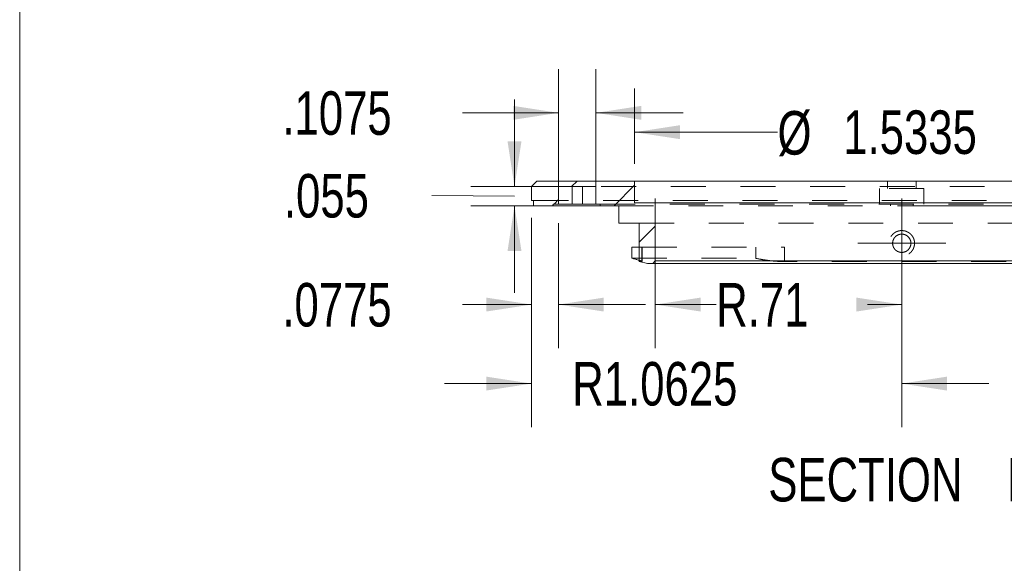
# Model space of a CAD drawing. Header units: inches. Extents: x 0.3 to 10.6, y 0.2 to 8.4.
# Tile 2 of 5: x 0.3 to 3.2, y 1.9 to 3.5. Entities that reach past the tile are written whole.
import ezdxf

# ---------------------------------------------------------------- set-up
doc = ezdxf.new("R2010")
doc.units = ezdxf.units.IN
doc.header["$MEASUREMENT"] = 0
doc.linetypes.add('HIDDEN', pattern=[0.075, 0.05, -0.025])
doc.styles.add('SLDTEXTSTYLE1', font='TXT', dxfattribs={"width": 0.75})
doc.dimstyles.new('SLDDIMSTYLE11', dxfattribs={"dimtxt": 0.125, "dimasz": 0.13, "dimexe": 0, "dimexo": 0.0625, "dimgap": 0.03125, "dimtad": 0, "dimtih": 1, "dimtoh": 1, "dimdec": 4, "dimrnd": 1e-09, "dimzin": 12, "dimdsep": 46, "dimtxsty": 'SLDTEXTSTYLE1', "dimsah": 1, "dimcen": 0.09, "dimadec": 0, "dimazin": 3, "dimtfac": 1, "dimtdec": 3, "dimtmove": 0, "dimatfit": 0, "dimfxl": 0, "dimfrac": 2, "dimtolj": 1, "dimtzin": 12, "dimarcsym": 0})
doc.dimstyles.new('SLDDIMSTYLE12', dxfattribs={"dimtxt": 0.125, "dimasz": 0.13, "dimexe": 0, "dimexo": 0.0625, "dimgap": 0.03125, "dimtad": 0, "dimtih": 1, "dimtoh": 1, "dimrnd": 1e-09, "dimzin": 12, "dimdsep": 46, "dimtxsty": 'SLDTEXTSTYLE1', "dimsah": 1, "dimcen": 0.09, "dimadec": 0, "dimazin": 3, "dimtfac": 1, "dimtofl": 0, "dimtmove": 0, "dimatfit": 3, "dimfxl": 0, "dimfrac": 2, "dimtolj": 1, "dimtzin": 12, "dimarcsym": 0})
doc.dimstyles.new('SLDDIMSTYLE13', dxfattribs={"dimtxt": 0.125, "dimasz": 0.13, "dimexe": 0, "dimexo": 0.0625, "dimgap": 0.03125, "dimtad": 0, "dimtih": 1, "dimtoh": 1, "dimdec": 4, "dimrnd": 1e-09, "dimzin": 12, "dimdsep": 46, "dimtxsty": 'SLDTEXTSTYLE1', "dimsah": 1, "dimcen": 0.09, "dimadec": 0, "dimazin": 3, "dimtfac": 1, "dimtdec": 4, "dimtofl": 0, "dimtmove": 0, "dimatfit": 3, "dimfxl": 0, "dimfrac": 2, "dimtolj": 1, "dimtzin": 12, "dimarcsym": 0})
doc.dimstyles.new('SLDDIMSTYLE7', dxfattribs={"dimtxt": 0.125, "dimasz": 0.13, "dimexe": 0, "dimexo": 0.0625, "dimgap": 0.03125, "dimtad": 0, "dimtih": 1, "dimtoh": 1, "dimdec": 4, "dimrnd": 1e-09, "dimzin": 12, "dimdsep": 46, "dimtxsty": 'SLDTEXTSTYLE1', "dimsah": 1, "dimcen": 0.09, "dimadec": 0, "dimazin": 3, "dimtfac": 1, "dimtdec": 4, "dimtmove": 0, "dimatfit": 0, "dimfxl": 0, "dimfrac": 2, "dimtolj": 1, "dimtzin": 12, "dimarcsym": 0})
doc.dimstyles.new('SLDDIMSTYLE8', dxfattribs={"dimtxt": 0.125, "dimasz": 0.13, "dimexe": 0, "dimexo": 0.0625, "dimgap": 0.03125, "dimtad": 0, "dimtih": 1, "dimtoh": 1, "dimdec": 4, "dimrnd": 1e-09, "dimzin": 4, "dimdsep": 46, "dimtxsty": 'SLDTEXTSTYLE1', "dimsah": 1, "dimcen": 0.09, "dimadec": 0, "dimazin": 1, "dimtfac": 1, "dimtdec": 4, "dimtmove": 0, "dimatfit": 0, "dimfxl": 0, "dimfrac": 2, "dimtolj": 1, "dimtzin": 12, "dimarcsym": 0})
doc.dimstyles.new('SLDDIMSTYLE9', dxfattribs={"dimtxt": 0.125, "dimasz": 0.13, "dimexe": 0, "dimexo": 0.0625, "dimgap": 0.03125, "dimtad": 0, "dimtih": 1, "dimtoh": 1, "dimdec": 3, "dimrnd": 1e-09, "dimzin": 12, "dimdsep": 46, "dimtxsty": 'SLDTEXTSTYLE1', "dimsah": 1, "dimcen": 0.09, "dimadec": 0, "dimazin": 3, "dimtfac": 1, "dimtdec": 3, "dimtmove": 0, "dimatfit": 0, "dimfxl": 0, "dimfrac": 2, "dimtolj": 1, "dimtzin": 12, "dimarcsym": 0})

# ---------------------------------------------------------------- blocks, each defined once
blk = doc.blocks.new('_D_26')
at = {"color": 7, "linetype": 'Continuous', "lineweight": 0}
for p, q in [((1.8762, 2.9695), (1.8762, 3.3112)), ((1.9837, 2.9695), (1.9837, 3.3112)), ((1.8762, 3.1862), (1.6009, 3.1862)), ((1.9837, 3.1862), (2.2337, 3.1862))]:
    blk.add_line(p, q, dxfattribs=at)
for points in [[(1.8762, 3.1862), (1.7462, 3.2062), (1.7462, 3.1662)], [(1.9837, 3.1862), (2.1137, 3.1662), (2.1137, 3.2062)]]:
    blk.add_solid(points, dxfattribs=at)
at = {"color": 7, "linetype": 'Continuous', "lineweight": 0, "insert": (1.0837, 3.2481, 0.5363), "char_height": 0.125, "attachment_point": 1, "style": 'SLDTEXTSTYLE1'}
blk.add_mtext('.1075', dxfattribs=at)
blk = doc.blocks.new('_D_27')
at = {"color": 7, "linetype": 'Continuous', "lineweight": 0}
for p, q in [((1.7987, 2.8695), (1.7987, 2.5107)), ((1.8762, 2.8695), (1.8762, 2.5107)), ((1.7987, 2.6357), (1.6009, 2.6357)), ((1.8762, 2.6357), (2.1262, 2.6357))]:
    blk.add_line(p, q, dxfattribs=at)
for points in [[(1.7987, 2.6357), (1.6687, 2.6557), (1.6687, 2.6157)], [(1.8762, 2.6357), (2.0062, 2.6157), (2.0062, 2.6557)]]:
    blk.add_solid(points, dxfattribs=at)
at = {"color": 7, "linetype": 'Continuous', "lineweight": 0, "insert": (1.0837, 2.6977, 0.5363), "char_height": 0.125, "attachment_point": 1, "style": 'SLDTEXTSTYLE1'}
blk.add_mtext('.0775', dxfattribs=at)
blk = doc.blocks.new('_D_28')
at = {"color": 7, "linetype": 'Continuous', "lineweight": 0}
for p, q in [((1.7499, 2.9745), (1.7499, 3.2245)), ((1.8947, 2.9745), (1.6249, 2.9745)), ((1.7499, 2.947), (1.5131, 2.9487)), ((1.8947, 2.9195), (1.6249, 2.9195)), ((1.7499, 2.9195), (1.7499, 2.6695))]:
    blk.add_line(p, q, dxfattribs=at)
for points in [[(1.7499, 2.9745), (1.7699, 3.1045), (1.7299, 3.1045)], [(1.7499, 2.9195), (1.7299, 2.7895), (1.7699, 2.7895)]]:
    blk.add_solid(points, dxfattribs=at)
at = {"color": 7, "linetype": 'Continuous', "lineweight": 0, "insert": (1.0882, 3.0106, 0.4973), "char_height": 0.125, "attachment_point": 1, "style": 'SLDTEXTSTYLE1'}
blk.add_mtext('.055', dxfattribs=at)
blk = doc.blocks.new('_D_29')
at = {"color": 7, "linetype": 'Continuous', "lineweight": 0}
for p, q in [((1.7987, 2.885), (1.7987, 2.2838)), ((2.8612, 2.885), (2.8612, 2.2838)), ((1.7987, 2.4088), (1.5487, 2.4088)), ((2.8612, 2.4088), (3.1112, 2.4088))]:
    blk.add_line(p, q, dxfattribs=at)
for points in [[(1.7987, 2.4088), (1.6687, 2.4288), (1.6687, 2.3888)], [(2.8612, 2.4088), (2.9912, 2.3888), (2.9912, 2.4288)]]:
    blk.add_solid(points, dxfattribs=at)
at = {"color": 7, "linetype": 'Continuous', "lineweight": 0, "insert": (1.9156, 2.4708, 0.5363), "char_height": 0.125, "attachment_point": 1, "style": 'SLDTEXTSTYLE1'}
blk.add_mtext('R1.0625', dxfattribs=at)
blk = doc.blocks.new('_D_30')
at = {"color": 7, "linetype": 'Continuous', "lineweight": 0}
for p, q in [((2.154, 2.94), (2.154, 2.5107)), ((2.8612, 2.94), (2.8612, 2.5107)), ((2.154, 2.6357), (2.3288, 2.6357)), ((2.8612, 2.6357), (2.7625, 2.6357))]:
    blk.add_line(p, q, dxfattribs=at)
for points in [[(2.154, 2.6357), (2.284, 2.6157), (2.284, 2.6557)], [(2.8612, 2.6357), (2.7312, 2.6557), (2.7312, 2.6157)]]:
    blk.add_solid(points, dxfattribs=at)
at = {"color": 7, "linetype": 'Continuous', "lineweight": 0, "insert": (2.3288, 2.6977, 0.5363), "char_height": 0.125, "attachment_point": 1, "style": 'SLDTEXTSTYLE1'}
blk.add_mtext('R.71', dxfattribs=at)
blk = doc.blocks.new('_D_31')
at = {"color": 7, "linetype": 'Continuous', "lineweight": 0}
for p, q in [((3.83, 2.99), (3.83, 3.24)), ((2.9112, 2.99), (3.955, 2.99)), ((2.9112, 2.754), (3.955, 2.754)), ((3.83, 2.5877), (3.83, 2.754)), ((4.08, 2.5877), (3.83, 2.5877))]:
    blk.add_line(p, q, dxfattribs=at)
for points in [[(3.83, 2.99), (3.85, 3.12), (3.81, 3.12)], [(3.83, 2.754), (3.81, 2.624), (3.85, 2.624)]]:
    blk.add_solid(points, dxfattribs=at)
at = {"color": 7, "linetype": 'Continuous', "lineweight": 0, "insert": (4.08, 2.6496, -0.1859), "char_height": 0.125, "attachment_point": 1, "style": 'SLDTEXTSTYLE1'}
blk.add_mtext('.2360', dxfattribs=at)
blk = doc.blocks.new('_D_32')
at = {"color": 7, "linetype": 'Continuous', "lineweight": 0}
for p, q in [((4.0086, 2.99), (4.0086, 3.24)), ((2.9112, 2.99), (4.1336, 2.99)), ((4.0086, 2.9547), (4.0758, 2.9539)), ((2.9112, 2.9195), (4.1336, 2.9195)), ((4.0086, 2.9195), (4.0086, 2.6695))]:
    blk.add_line(p, q, dxfattribs=at)
for points in [[(4.0086, 2.99), (4.0286, 3.12), (3.9886, 3.12)], [(4.0086, 2.9195), (3.9886, 2.7895), (4.0286, 2.7895)]]:
    blk.add_solid(points, dxfattribs=at)
at = {"color": 7, "linetype": 'Continuous', "lineweight": 0, "insert": (4.0758, 3.0158, -0.5204), "char_height": 0.125, "attachment_point": 1, "style": 'SLDTEXTSTYLE1'}
blk.add_mtext('.0705', dxfattribs=at)
blk = doc.blocks.new('_D_33')
at = {"color": 7, "linetype": 'Continuous', "lineweight": 0}
for p, q in [((2.0945, 3.04), (2.0945, 3.2557)), ((3.628, 3.04), (3.628, 3.2557)), ((2.0945, 3.1307), (2.5047, 3.1307)), ((3.628, 3.1307), (3.3028, 3.1307))]:
    blk.add_line(p, q, dxfattribs=at)
for points in [[(2.0945, 3.1307), (2.2245, 3.1107), (2.2245, 3.1507)], [(3.628, 3.1307), (3.498, 3.1507), (3.498, 3.1107)]]:
    blk.add_solid(points, dxfattribs=at)
at = {"color": 7, "linetype": 'Continuous', "lineweight": 0, "char_height": 0.125, "attachment_point": 1, "style": 'SLDTEXTSTYLE1'}
for s, insert in [('%%c', (2.5047, 3.1913, 0.5363)), ('1.5335', (2.6933, 3.1932, 0.5363))]:
    blk.add_mtext(s, dxfattribs=dict(at, insert=insert))
blk = doc.blocks.new('SW_NOTE_4')
at = {"color": 0, "linetype": 'Continuous', "lineweight": 0, "char_height": 0.125, "attachment_point": 2, "style": 'SLDTEXTSTYLE1'}
for s, insert in [('SECTION', (0.3418, 0.1611)), ('B-B', (0.8525, 0.1611))]:
    blk.add_mtext(s, dxfattribs=dict(at, insert=insert))
blk = doc.blocks.new('SW_CENTERMARKSYMBOL_9')
at = {"color": 0, "linetype": 'Continuous', "lineweight": 0}
for p, q in [((0, 0.1), (0, 0.12625)), ((0, 0), (0, 0.1)), ((-0.1, 0), (-0.12625, 0)), ((0, 0), (-0.1, 0)), ((0, 0), (0, -0.1)), ((0, 0), (0.1, 0)), ((0.1, 0), (0.12625, 0)), ((0, -0.1), (0, -0.12625))]:
    blk.add_line(p, q, dxfattribs=at)

msp = doc.modelspace()

# ---------------------------------------------------------------- hatches: boundary and pattern name
at = {"linetype": 'Continuous', "lineweight": 0}
h = msp.add_hatch(dxfattribs=at)
h.set_pattern_fill('ANSI31', style=0)
edge = h.paths.add_edge_path(flags=0)
edge.add_line((1.876401, 2.924455), (1.876401, 2.974455))
edge.add_line((1.876401, 2.974455), (1.983504, 2.974455))
edge.add_line((1.983504, 2.974455), (1.983504, 2.924455))
edge.add_line((1.983504, 2.924455), (1.995712, 2.924455))
edge.add_line((1.995712, 2.924455), (1.995712, 2.919455))
edge.add_line((1.995712, 2.919455), (2.048962, 2.919455))
edge.add_line((2.048962, 2.919455), (2.048962, 2.869455))
edge.add_line((2.048962, 2.869455), (2.107963, 2.869455))
edge.add_line((2.107963, 2.869455), (2.107963, 2.75926))
edge.add_spline(control_points=[(2.107963, 2.75926), (2.11594, 2.757492), (2.123916, 2.755723), (2.131892, 2.753955)], knot_values=[0.02527686, 0.02527686, 0.02527686, 0.02527686, 0.02589942, 0.02589942, 0.02589942, 0.02589942], weights=[1, 1, 1, 1], degree=3, periodic=0)
edge.add_line((2.131892, 2.753955), (2.146893, 2.753955))
edge.add_spline(control_points=[(2.146893, 2.753955), (2.14925, 2.756312), (2.151607, 2.758669), (2.153964, 2.761026)], knot_values=[0.03079174, 0.03079174, 0.03079174, 0.03079174, 0.03104574, 0.03104574, 0.03104574, 0.03104574], weights=[1, 1, 1, 1], degree=3, periodic=0)
edge.add_line((2.153964, 2.761026), (2.153964, 2.927455))
edge.add_line((2.153964, 2.927455), (2.094463, 2.927455))
edge.add_line((2.094463, 2.927455), (2.094463, 2.989955))
edge.add_line((2.094463, 2.989955), (1.81371, 2.989955))
edge.add_spline(control_points=[(1.81371, 2.989955), (1.80871, 2.984955), (1.80371, 2.979955), (1.79871, 2.974955)], knot_values=[0.12152939, 0.12152939, 0.12152939, 0.12152939, 0.12206901, 0.12206901, 0.12206901, 0.12206901], weights=[1, 1, 1, 1], degree=3, periodic=0)
edge.add_line((1.79871, 2.974955), (1.79871, 2.934955))
edge.add_line((1.79871, 2.934955), (1.80446, 2.934955))
edge.add_line((1.80446, 2.934955), (1.80446, 2.919455))
edge.add_line((1.80446, 2.919455), (1.861211, 2.919455))
edge.add_line((1.861211, 2.919455), (1.861211, 2.924455))
edge.add_line((1.861211, 2.924455), (1.876401, 2.924455))

# ---------------------------------------------------------------- linework, layer by layer
at = {"color": 7, "linetype": 'Continuous', "lineweight": 0}
msp.add_line((0.329927, 8.192073), (0.329927, 0.392073), dxfattribs=at)
at = {"color": 7, "linetype": 'Continuous', "lineweight": 15}
for p, q in [((1.813703, 2.989955), (1.798703, 2.974955)), ((1.798703, 2.974955), (1.798703, 2.934955)), ((1.79871, 2.974955), (1.798703, 2.974955)), ((1.81371, 2.989955), (1.79871, 2.974955)), ((1.79871, 2.974955), (1.79871, 2.934955)), ((1.813703, 2.989955), (1.81371, 2.989955)), ((2.094463, 2.989955), (1.81371, 2.989955)), ((1.876401, 2.974455), (1.983504, 2.974455)), ((1.876401, 2.974455), (1.876401, 2.924455)), ((1.915203, 2.974455), (1.915203, 2.924455)), ((1.944703, 2.974455), (1.944703, 2.924455)), ((1.983504, 2.924455), (1.983504, 2.974455)), ((2.094463, 2.989955), (2.094463, 2.927455)), ((3.627943, 2.989955), (2.094463, 2.989955)), ((1.79871, 2.934955), (1.798703, 2.934955)), ((1.79871, 2.934955), (1.80446, 2.934955)), ((1.804453, 2.934955), (1.804453, 2.919455)), ((1.80446, 2.919455), (1.804453, 2.919455)), ((1.80446, 2.934955), (1.80446, 2.919455)), ((1.80446, 2.919455), (1.861211, 2.919455)), ((1.861211, 2.924455), (1.876401, 2.924455)), ((1.861211, 2.919455), (1.861211, 2.924455)), ((1.861211, 2.919455), (1.995703, 2.919455)), ((1.876401, 2.924455), (1.915203, 2.924455)), ((1.944703, 2.924455), (1.915203, 2.924455)), ((1.944703, 2.924455), (1.983504, 2.924455)), ((1.983504, 2.924455), (1.995712, 2.924455)), ((1.995703, 2.924455), (1.995703, 2.919455)), ((1.995712, 2.919455), (1.995703, 2.919455)), ((1.995712, 2.924455), (1.995712, 2.919455)), ((1.995712, 2.919455), (2.048962, 2.919455)), ((2.048953, 2.919455), (2.048953, 2.869455)), ((2.048962, 2.919455), (2.048962, 2.869455)), ((2.153964, 2.927455), (2.094463, 2.927455)), ((2.153964, 2.761026), (2.153964, 2.927455)), ((3.568442, 2.927455), (2.153964, 2.927455)), ((2.048962, 2.869455), (2.048953, 2.869455)), ((2.048962, 2.869455), (2.107963, 2.869455)), ((2.107953, 2.869455), (2.107953, 2.75926)), ((2.107963, 2.869455), (2.107963, 2.75926)), ((2.086766, 2.800455), (2.107953, 2.800455)), ((2.086766, 2.800455), (2.086766, 2.768682)), ((2.107953, 2.75926), (2.131882, 2.753955)), ((2.107953, 2.75926), (2.107963, 2.75926)), ((2.107963, 2.75926), (2.131892, 2.753955)), ((2.131892, 2.753955), (2.131882, 2.753955)), ((2.131892, 2.753955), (2.146893, 2.753955)), ((2.146893, 2.753955), (2.153964, 2.761026)), ((2.146893, 2.753955), (3.575513, 2.753955)), ((2.153964, 2.761026), (3.568442, 2.761026))]:
    msp.add_line(p, q, dxfattribs=at)
at = {"color": 7, "linetype": 'HIDDEN', "lineweight": 0}
for p, q in [((1.79871, 2.974955), (3.923696, 2.974955)), ((1.876401, 2.974455), (1.876203, 2.974455)), ((1.876203, 2.974455), (1.876203, 2.924455)), ((1.983703, 2.974455), (1.983504, 2.974455)), ((1.983703, 2.924455), (1.983703, 2.974455)), ((2.094453, 2.989955), (2.094453, 2.927455)), ((2.924703, 2.969455), (2.797703, 2.969455)), ((2.797703, 2.969455), (2.797703, 2.924455)), ((2.819953, 2.989955), (2.819953, 2.969455)), ((2.902453, 2.969455), (2.902453, 2.989955)), ((2.924703, 2.924455), (2.924703, 2.969455)), ((1.80446, 2.934955), (3.917946, 2.934955)), ((1.861211, 2.924455), (1.861203, 2.924455)), ((1.861203, 2.924455), (1.861203, 2.919455)), ((1.995712, 2.924455), (3.726694, 2.924455)), ((2.048962, 2.919455), (3.673443, 2.919455)), ((2.094453, 2.927455), (2.094463, 2.927455)), ((2.153953, 2.927455), (2.153953, 2.761026)), ((2.82856, 2.924455), (2.82856, 2.919455)), ((2.893846, 2.919455), (2.893846, 2.924455)), ((2.107963, 2.869455), (3.614443, 2.869455)), ((2.107953, 2.800455), (2.11536, 2.800455)), ((2.11536, 2.800455), (2.11536, 2.75926)), ((2.11536, 2.800455), (2.524616, 2.800455)), ((2.116218, 2.75926), (2.116218, 2.800455)), ((2.441986, 2.768682), (2.441986, 2.800455)), ((2.524616, 2.800455), (2.524616, 2.75926)), ((2.086766, 2.768682), (2.441986, 2.768682)), ((2.11536, 2.75926), (2.107963, 2.75926)), ((2.11611, 2.759498), (2.11536, 2.75926)), ((2.153953, 2.761026), (2.146882, 2.753955)), ((2.153964, 2.761026), (2.153953, 2.761026)), ((3.36073, 2.75926), (2.524616, 2.75926))]:
    msp.add_line(p, q, dxfattribs=at)
for points, knots in [([(2.89792, 2.809909), (2.897967, 2.81179), (2.897911, 2.813756), (2.897709, 2.816133), (2.89726, 2.818991), (2.896425, 2.822302), (2.895207, 2.825677), (2.893663, 2.828915), (2.891808, 2.831986), (2.889657, 2.834865), (2.887231, 2.83752), (2.884558, 2.839922), (2.881658, 2.842058), (2.878559, 2.843901), (2.875296, 2.845432), (2.871898, 2.84664), (2.868393, 2.847512), (2.86482, 2.848038), (2.862413, 2.848156), (2.860006, 2.848157), (2.857588, 2.848039), (2.854015, 2.847512), (2.850515, 2.846641), (2.847117, 2.845436), (2.843852, 2.843904), (2.840756, 2.842062), (2.837859, 2.839932), (2.835183, 2.837527), (2.832757, 2.834873), (2.830608, 2.832), (2.82875, 2.82893), (2.827204, 2.825691), (2.825987, 2.82232), (2.825167, 2.819082), (2.824736, 2.816393), (2.824507, 2.814007), (2.824431, 2.811883), (2.82449, 2.809821), (2.824677, 2.807432), (2.825108, 2.804559), (2.825988, 2.801087), (2.827206, 2.797714), (2.828753, 2.794475), (2.830612, 2.791404), (2.832762, 2.78853), (2.835189, 2.785876), (2.837868, 2.783471), (2.840766, 2.781341), (2.843864, 2.7795), (2.847131, 2.777969), (2.850531, 2.776764), (2.85403, 2.775895), (2.857598, 2.775371), (2.86001, 2.775253), (2.862413, 2.775254), (2.864819, 2.775372), (2.868392, 2.775898), (2.871897, 2.77677), (2.875296, 2.777978), (2.878559, 2.779509), (2.881658, 2.781352), (2.884558, 2.783487), (2.88723, 2.78589), (2.889656, 2.788545), (2.891808, 2.791424), (2.893663, 2.794494), (2.895207, 2.797732), (2.896425, 2.801108), (2.897302, 2.804583), (2.897743, 2.807531), (2.89792, 2.809909), (2.897967, 2.81179), (2.897911, 2.813756)], [-0.03110521, -0.01560789, -0.00782681, 0, 0.00893974, 0.01782322, 0.03110469, 0.04664866, 0.06231044, 0.07785593, 0.09338893, 0.10905667, 0.12469375, 0.14025474, 0.15588923, 0.17162411, 0.18723879, 0.20285859, 0.21861573, 0.23429869, 0.24991512, 0.25000081, 0.26570029, 0.28144662, 0.29706108, 0.31268542, 0.32842949, 0.34405852, 0.35962718, 0.37528472, 0.39094678, 0.40648232, 0.42204139, 0.43770714, 0.45324337, 0.4687426, 0.48122006, 0.48874803, 0.50000061, 0.50893274, 0.51564985, 0.53126792, 0.5467724, 0.56231429, 0.57798573, 0.59355008, 0.60909104, 0.62475886, 0.64042217, 0.65599695, 0.6716326, 0.68738234, 0.70301236, 0.71863376, 0.73434894, 0.75000074, 0.75008485, 0.76570108, 0.78138473, 0.79714127, 0.81276014, 0.82837425, 0.84410897, 0.85974347, 0.87530427, 0.89094097, 0.90660913, 0.92214277, 0.937689, 0.95335096, 0.96889479, 0.98439211, 0.99217319, 1, 1.00893974, 1.01782322, 1.03110469]), ([(2.107953, 2.762716), (2.109059, 2.762373), (2.112342, 2.761356), (2.115274, 2.760236), (2.115907, 2.759755), (2.116204, 2.759528)], [0, 0, 0, 0, 0.21202081, 0.62936398, 1, 1, 1, 1]), ([(2.524616, 2.75926), (2.518084, 2.75926), (2.511292, 2.759483), (2.497206, 2.760356), (2.48991, 2.761013), (2.475616, 2.762671), (2.468421, 2.763695), (2.454715, 2.766003), (2.448187, 2.767283), (2.441986, 2.768682)], [0, 0, 0, 0, 0.25, 0.25, 0.5, 0.5, 0.75, 0.75, 1, 1, 1, 1])]:
    msp.add_open_spline(points, degree=3, knots=knots, dxfattribs=at)
at = {"color": 7, "linetype": 'Continuous', "lineweight": 15}
for points, knots in [([(2.887453, 2.818642), (2.887453, 2.808236), (2.88677, 2.804833), (2.884135, 2.798475), (2.882184, 2.795563), (2.874919, 2.788299), (2.868065, 2.785459), (2.857793, 2.785453), (2.854352, 2.786132), (2.847995, 2.78876), (2.845102, 2.790685), (2.840199, 2.795583), (2.838272, 2.798472), (2.835635, 2.804834), (2.834954, 2.808269), (2.83495, 2.818548), (2.837788, 2.825403), (2.845041, 2.832671), (2.847955, 2.834626), (2.854303, 2.837264), (2.857714, 2.837951), (2.868101, 2.837962), (2.874899, 2.835124), (2.8846, 2.825439), (2.887453, 2.818642), (2.887453, 2.808236)], [-0.125, -0.125, 0, 0, 0.0625, 0.0625, 0.125, 0.125, 0.25, 0.25, 0.3125, 0.3125, 0.375, 0.375, 0.4375, 0.4375, 0.5, 0.5, 0.625, 0.625, 0.6875, 0.6875, 0.75, 0.75, 0.875, 0.875, 1, 1, 1.0625, 1.0625]), ([(2.086766, 2.768682), (2.090189, 2.767774), (2.097131, 2.765932), (2.104161, 2.763928), (2.10704, 2.763008), (2.107953, 2.762716)], [0, 0, 0, 0, 0.39908252, 0.80948123, 1, 1, 1, 1])]:
    msp.add_open_spline(points, degree=3, knots=knots, dxfattribs=at)

# ---------------------------------------------------------------- block references
at = {"color": 7, "linetype": 'Continuous', "lineweight": 0}
for name, p in [('SW_CENTERMARKSYMBOL_9', (2.861203, 2.811705)), ('SW_NOTE_4', (2.415063, 2.034434))]:
    msp.add_blockref(name, p, dxfattribs=at)

# ---------------------------------------------------------------- dimensions: what is measured, and where the dimension line sits
for base, p1, p2, picture, middle in [((1.983703, 3.186153), (1.876203, 2.919455), (1.983703, 2.919455), '_D_26', (1.342335, 3.186153)), ((1.876203, 2.635737), (1.798703, 2.919455), (1.876203, 2.919455), '_D_27', (1.342335, 2.635737))]:
    dim = msp.add_linear_dim(base=base, p1=p1, p2=p2, dimstyle='SLDDIMSTYLE7', dxfattribs=at)
    dim.commit()
    dim.dimension.update_dxf_attribs({"geometry": picture, "text_midpoint": middle, "dimtype": 160})
for base, p1, p2, text, dimstyle, picture, middle in [((3.627953, 3.13066), (2.094453, 2.989955), (3.627953, 2.989955), '%%c<>', 'SLDDIMSTYLE13', '_D_33', (2.903778, 3.13066)), ((2.153953, 2.635737), (2.861203, 2.989955), (2.153953, 2.989955), 'R<>', 'SLDDIMSTYLE12', '_D_30', (2.54569, 2.635737)), ((1.798703, 2.408839), (2.861203, 2.934955), (1.798703, 2.934955), 'R<>', 'SLDDIMSTYLE11', '_D_29', (2.270939, 2.408839))]:
    dim = msp.add_linear_dim(base=base, p1=p1, p2=p2, text=text, dimstyle=dimstyle, dxfattribs=at)
    dim.commit()
    dim.dimension.update_dxf_attribs({"geometry": picture, "text_midpoint": middle, "dimtype": 160})
for base, p1, p2, dimstyle, picture, middle in [((1.749878, 2.974455), (1.944703, 2.919455), (1.944703, 2.974455), 'SLDDIMSTYLE9', '_D_28', (1.749878, 2.946955)), ((3.82999, 2.989955), (2.861203, 2.753955), (2.861203, 2.989955), 'SLDDIMSTYLE8', '_D_31', (3.82999, 2.587666)), ((4.008646, 2.989955), (2.861203, 2.919455), (2.861203, 2.989955), 'SLDDIMSTYLE7', '_D_32', (4.008646, 2.954705))]:
    dim = msp.add_linear_dim(base=base, p1=p1, p2=p2, angle=90, dimstyle=dimstyle, dxfattribs=at)
    dim.commit()
    dim.dimension.update_dxf_attribs({"geometry": picture, "text_midpoint": middle, "dimtype": 160})

doc.saveas('drawing.dxf')
